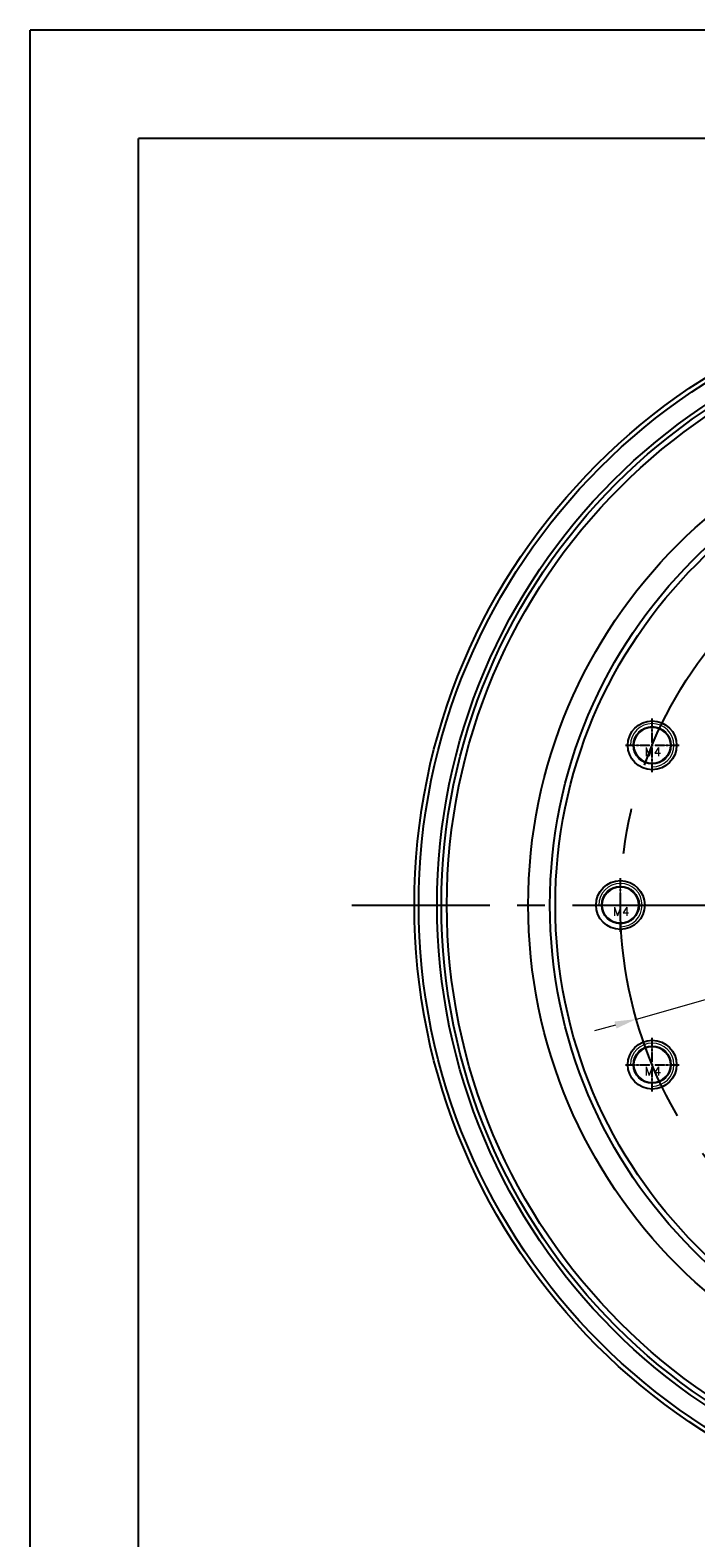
# Model space of a CAD drawing. Header units: millimetres. Extents: x 4551 to 4848, y 1391 to 1601.
# Tile 2 of 4: x 4551 to 4612, y 1462 to 1601. Entities that reach past the tile are written whole.
import ezdxf
from ezdxf.enums import TextEntityAlignment as Align

# ---------------------------------------------------------------- set-up
doc = ezdxf.new("R2010")
doc.units = ezdxf.units.MM
doc.linetypes.add('CENTER', pattern=[0.6, 0.375, -0.075, 0.075, -0.075])
for name, color, linetype in [('2细线层', 4, 'Continuous'), ('6文字层', 3, 'Continuous'), ('图框层', 7, 'Continuous')]:
    doc.layers.add(name, color=color, linetype=linetype)
doc.layers.add('dim', color=84, linetype='Continuous', lineweight=9)
doc.layers.add('screw', color=33, linetype='Continuous', lineweight=13)
doc.styles.add('TH_GBDIM', font='romans.shx', dxfattribs={"width": 0.8, "bigfont": 'gbcbig.shx'})
doc.styles.add('TXT', font='txt.shx', dxfattribs={"bigfont": 'chineset.shx'})
doc.dimstyles.new('TH_GBDIM', dxfattribs={"dimtxt": 3.5, "dimasz": 2.5, "dimexe": 2, "dimexo": 0, "dimgap": 1.5, "dimtad": 1, "dimdec": 1, "dimdsep": 46, "dimtxsty": 'TH_GBDIM', "dimcen": 2.5, "dimclrd": 130, "dimclre": 130, "dimclrt": 3, "dimadec": 0, "dimazin": 2, "dimtfac": 0.714286, "dimtdec": 1, "dimtmove": 0, "dimatfit": 3, "dimfxl": 1, "dimtzin": 0, "dimlwd": -1, "dimlwe": -1, "dimarcsym": 0})

# ---------------------------------------------------------------- blocks, each defined once
blk = doc.blocks.new('A4-2')
at = {"layer": '2细线层'}
for p in [(-287, -10), (10, 200)]:
    blk.add_line(p, (-287, 200), dxfattribs=at)
at = {"layer": '图框层'}
for p in [(-277, 0), (0, 190)]:
    blk.add_line(p, (-277, 190), dxfattribs=at)
at = {"layer": '6文字层', "style": 'TH_GBDIM', "width": 0.8, "flags": 8}
for tag, height, p in [('材料', 3.5, (-90, 35.1)), ('设计', 3.5, (-160.16, 21.88)), ('AAA-A-AA', 2, (-128.37, 21.88)), ('名称', 3.5, (-30, 19.92)), ('A', 3.5, (-104.83, 9.38)), ('1：1', 3.5, (-67.5, 9.38)), ('编号', 3.5, (-30, 3.96))]:
    blk.add_attdef(tag, text='', height=height, dxfattribs=at).set_placement(p, align=Align.MIDDLE)
blk = doc.blocks.new('screw_m4_l')
at = {"layer": 'screw', "color": 1, "linetype": 'CENTER', "ltscale": 2.032}
for p, q in [((0, -2.2), (0, 2.2)), ((-2.2, 0), (2.2, 0))]:
    blk.add_line(p, q, dxfattribs=at)
at = {"layer": 'screw', "color": 33}
blk.add_circle((0, 0), 1.65, dxfattribs=at)
at = {"layer": 'screw', "color": 92}
blk.add_arc((0, 0), 2, 270, 180, dxfattribs=at)
at = {"layer": 'screw', "color": 6, "style": 'TXT'}
blk.add_text('M4', height=0.8, dxfattribs=at).set_placement((-0.68, -1))
blk = doc.blocks.new('*D2')
at = {"layer": 'Defpoints', "color": 0, "transparency": 16777216}
for p in [(4680.6, 1530.65), (4606.54, 1509.6)]:
    blk.add_point(p, dxfattribs=at)
at = {"layer": 'dim', "color": 130, "transparency": 16777216}
for p, q in [((4714.51, 1540.29), (4682.53, 1531.2)), ((4606.54, 1509.6), (4680.6, 1530.65)), ((4604.61, 1509.05), (4602.69, 1508.5))]:
    blk.add_line(p, q, dxfattribs=at)
for points in [[(4682.44, 1531.52), (4682.62, 1530.88), (4680.6, 1530.65)], [(4604.52, 1509.37), (4604.71, 1508.73), (4606.54, 1509.6)]]:
    blk.add_solid(points, dxfattribs=at)
at = {"layer": 'dim', "color": 3, "transparency": 16777216, "insert": (4706.88, 1539.94), "char_height": 2.5, "attachment_point": 5, "rotation": 15.8694, "style": 'TH_GBDIM'}
blk.add_mtext('P。C。D∅77', dxfattribs=at)

msp = doc.modelspace()

# ---------------------------------------------------------------- linework, layer by layer
at = {"color": 1, "linetype": 'CENTER', "ltscale": 2.286}
for p, q in [((4608, 1532.38), (4608, 1537.33)), ((4605.53, 1534.86), (4610.48, 1534.86)), ((4605.07, 1517.65), (4605.07, 1522.6)), ((4602.6, 1520.12), (4607.55, 1520.12)), ((4608, 1502.91), (4608, 1507.86)), ((4605.53, 1505.39), (4610.48, 1505.39))]:
    msp.add_line(p, q, dxfattribs=at)
at = {"color": 1, "linetype": 'CENTER', "ltscale": 33.866667}
msp.add_line((4580.32, 1520.12), (4706.82, 1520.12), dxfattribs=at)
at = {"color": 7, "linetype": 'Continuous'}
for centre, radius in [((4643.57, 1520.12), 57.5), ((4643.57, 1520.12), 57.1), ((4643.57, 1520.12), 55.4), ((4643.57, 1520.12), 55), ((4643.57, 1520.12), 54.5), ((4643.57, 1520.12), 47), ((4643.57, 1520.12), 45), ((4643.57, 1520.12), 44.5), ((4608, 1534.86), 2.25), ((4608, 1534.86), 1.72), ((4605.07, 1520.12), 2.25), ((4605.07, 1520.12), 1.72), ((4608, 1505.39), 2.25), ((4608, 1505.39), 1.72)]:
    msp.add_circle(centre, radius, dxfattribs=at)
at = {"color": 1, "linetype": 'CENTER', "ltscale": 55.88}
msp.add_circle((4643.57, 1520.12), 38.5, dxfattribs=at)

# ---------------------------------------------------------------- block references
at = {"layer": '6文字层'}
msp.add_blockref('A4-2', (4837.65, 1400.84), dxfattribs=at)
at = {"layer": 'screw'}
for p in [(4608, 1534.86), (4605.07, 1520.12), (4608, 1505.39)]:
    msp.add_blockref('screw_m4_l', p, dxfattribs=at)

# ---------------------------------------------------------------- dimensions: what is measured, and where the dimension line sits
at = {"layer": 'dim'}
dim = msp.add_diameter_dim_2p(p1=(4606.54, 1509.6), p2=(4680.6, 1530.65), text='P。C。D<>', dimstyle='TH_GBDIM', override={"dimtxt": 2.5, "dimasz": 2, "dimexe": 0.49975, "dimgap": 0.49975}, dxfattribs=at)
dim.commit()
dim.dimension.update_dxf_attribs({"geometry": '*D2', "text_midpoint": (4707.36, 1538.26), "dimtype": 131})

doc.saveas('drawing.dxf')
